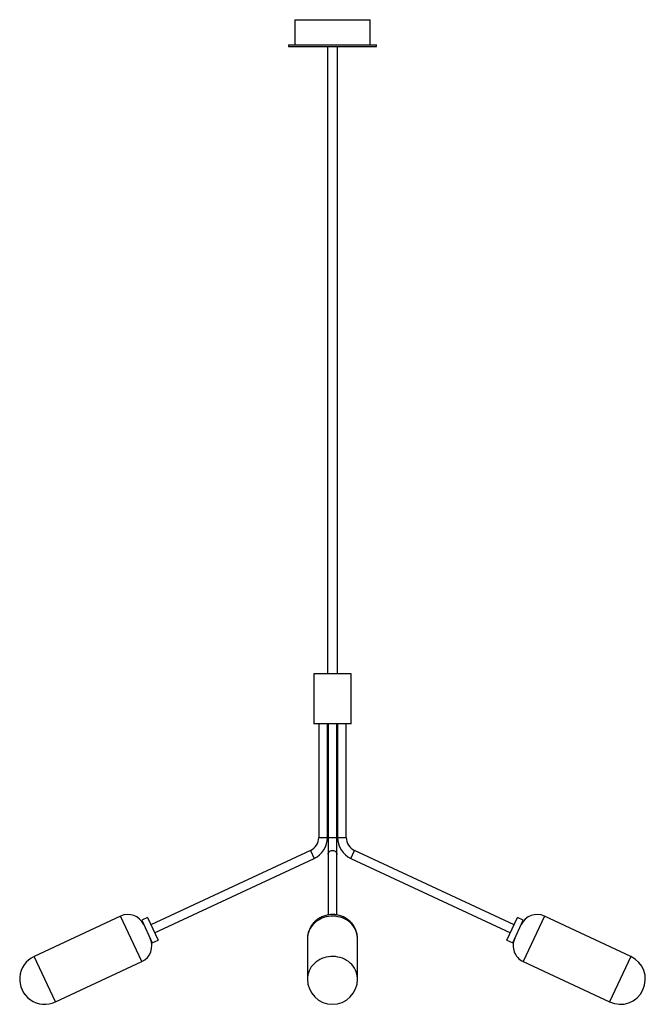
# Paper-space layout '_Izquierda' of a CAD drawing. Header units: millimetres. Extents: x 81 to 1079, y -316 to 1254.
import ezdxf

# ---------------------------------------------------------------- set-up
doc = ezdxf.new("R2010")
doc.units = ezdxf.units.MM

psp = doc.layouts.new('_Izquierda')

# ---------------------------------------------------------------- linework, layer by layer
at = {"color": 7, "linetype": 'Continuous', "lineweight": 25}
for p, q in [((519.7, 1253.6), (519.7, 1213.6)), ((519.7, 1253.6), (639.7, 1253.6)), ((639.7, 1213.6), (639.7, 1253.6)), ((509.7, 1213.6), (509.7, 1210.6)), ((509.7, 1213.6), (649.7, 1213.6)), ((509.7, 1210.6), (649.7, 1210.6)), ((571.7, 1210.6), (571.7, 210.6)), ((587.7, 210.6), (587.7, 1210.6)), ((649.7, 1210.6), (649.7, 1213.6)), ((549.7, 210.6), (549.7, 130.6)), ((609.7, 210.6), (549.7, 210.6)), ((609.7, 130.6), (609.7, 210.6)), ((609.7, 130.6), (549.7, 130.6)), ((557.7, 130.6), (557.7, -50.3)), ((571.7, -50.3), (571.7, 130.6)), ((572.7, 130.6), (572.7, -173.9)), ((586.7, -173.9), (586.7, 130.6)), ((587.7, 130.6), (587.7, -50.3)), ((601.7, -50.3), (601.7, 130.6)), ((544.4, -71.1), (289.9, -189.9)), ((869.6, -189.9), (615, -71.1)), ((295.8, -202.5), (550.3, -83.8)), ((609.1, -83.8), (863.6, -202.5)), ((241.6, -175.9), (103.7, -240.2)), ((284.4, -178.1), (275.3, -182.3)), ((275.3, -182.3), (292.2, -218.6)), ((284.4, -178.1), (301.3, -214.3)), ((858.1, -214.3), (875, -178.1)), ((867.2, -218.6), (884.1, -182.3)), ((884.1, -182.3), (875, -178.1)), ((1055.7, -240.2), (917.8, -175.9)), ((292.2, -218.6), (301.3, -214.3)), ((539.7, -212.2), (539.7, -276.5)), ((540.2, -206.2), (539.9, -208.5)), ((619.5, -208.1), (619.4, -207.3)), ((619.7, -276.5), (619.7, -212.2)), ((858.1, -214.3), (867.2, -218.6)), ((137.5, -312.7), (275.4, -248.4)), ((884, -248.4), (1021.9, -312.7))]:
    psp.add_line(p, q, dxfattribs=at)
at = {"color": 8, "linetype": 'Continuous', "lineweight": 25}
for p, q in [((557.7, -50.3), (571.7, -50.3)), ((572.7, -50.3), (586.7, -50.3)), ((587.7, -50.3), (601.7, -50.3)), ((544.4, -71.1), (550.3, -83.8)), ((609.1, -83.8), (615, -71.1)), ((275.4, -248.4), (241.6, -175.9)), ((917.8, -175.9), (884, -248.4)), ((137.5, -312.7), (103.7, -240.2)), ((1055.7, -240.2), (1021.9, -312.7))]:
    psp.add_line(p, q, dxfattribs=at)
at = {"color": 8, "linetype": 'Continuous', "lineweight": 25, "flags": 128}
for points in [[(572.7, -77.5), (572.9, -76.1), (573.4, -74.7), (574.2, -73.5), (575.3, -72.5), (576.7, -71.8), (578.1, -71.3), (579.7, -71.1), (581.3, -71.3), (582.7, -71.8), (584.1, -72.5), (585.2, -73.5), (586, -74.7), (586.5, -76.1), (586.7, -77.5), (586.7, -77.5)], [(619.7, -212.2), (619.7, -210.6), (619.3, -207.2), (618.6, -203.9), (617.6, -200.6), (616.3, -197.4), (614.6, -194.4), (612.6, -191.5), (610.3, -188.8), (607.8, -186.3), (605, -184.1), (601.9, -182), (598.7, -180.3), (595.4, -178.8), (591.8, -177.6), (588.2, -176.8), (584.5, -176.2), (580.8, -175.9), (577, -176), (573.3, -176.4), (569.6, -177.1), (566.1, -178.1), (562.6, -179.4), (559.3, -181), (556.2, -182.9), (553.2, -185), (550.5, -187.4), (548.1, -190), (545.9, -192.7), (544.1, -195.7), (542.5, -198.8), (541.3, -202), (540.4, -205.3), (539.9, -208.7)], [(539.9, -208.7), (539.7, -212), (539.7, -212.2)], [(619.7, -276.5), (619.7, -274.9), (619.3, -271.5), (618.6, -268.2), (617.6, -264.9), (616.3, -261.8), (614.6, -258.7), (612.6, -255.8), (610.3, -253.1), (607.8, -250.7), (605, -248.4), (601.9, -246.4), (598.7, -244.6), (595.4, -243.1), (591.8, -242), (588.2, -241.1), (584.5, -240.5), (580.8, -240.3), (577, -240.3), (573.3, -240.7), (569.6, -241.4), (566.1, -242.4), (562.6, -243.7), (559.3, -245.3), (556.2, -247.2), (553.2, -249.3), (550.5, -251.7), (548.1, -254.3), (545.9, -257), (544.1, -260), (542.5, -263.1), (541.3, -266.3), (540.4, -269.6), (539.9, -273)], [(539.9, -273), (539.7, -276.4), (539.7, -276.5)]]:
    psp.add_lwpolyline(points, dxfattribs=at)
at = {"color": 7, "linetype": 'Continuous', "lineweight": 25}
for centre, radius, start, end in [((534.7, -50.3), 23, 295, 0), ((534.7, -50.3), 37, 295, 0), ((624.7, -50.3), 37, 180, 245), ((624.7, -50.3), 23, 180, 245), ((253.4, -201.1), 27.8, 25, 115), ((906, -201.1), 27.8, 65, 155), ((263.7, -223.2), 27.8, 295, 25), ((895.7, -223.2), 27.8, 155, 245), ((120.6, -276.5), 40, 115, 295), ((1038.8, -276.5), 40, 245, 65), ((579.7, -276.5), 40, 180, 0)]:
    psp.add_arc(centre, radius, start, end, dxfattribs=at)
for points, knots in [([(619.7, -212.2), (619.7, -211.4), (619.7, -209.5), (619.3, -206.4), (618.6, -203), (617.6, -199.7), (616.4, -196.5), (614.8, -193.4), (613, -190.5), (610.9, -187.7), (608.6, -185.2), (606, -182.8), (603.2, -180.7), (600.3, -178.8), (597.2, -177.2), (593.9, -175.8), (590.5, -174.7), (587, -173.9), (583.5, -173.4), (579.9, -173.3), (576.3, -173.4), (572.8, -173.9), (569.2, -174.6), (565.8, -175.7), (562.5, -177.1), (559.3, -178.7), (556.2, -180.6), (553.4, -182.8), (550.8, -185.3), (548.4, -187.9), (546.3, -190.7), (544.4, -193.8), (542.9, -196.9), (541.6, -200.2), (540.6, -203.6), (540.1, -206.2), (540, -207.7), (539.9, -208.1)], [0, 0, 0, 0, 0.019656, 0.048572, 0.077443, 0.106285, 0.135117, 0.163956, 0.192821, 0.221728, 0.250693, 0.279729, 0.308847, 0.338056, 0.36736, 0.396763, 0.426263, 0.455857, 0.485539, 0.515302, 0.545135, 0.575023, 0.604952, 0.634905, 0.664865, 0.694813, 0.724732, 0.754604, 0.784411, 0.81414, 0.843779, 0.87332, 0.902758, 0.932094, 0.96133, 0.990471, 1, 1, 1, 1]), ([(539.9, -208.1), (539.8, -209.3), (539.7, -210.7), (539.7, -212), (539.7, -212.2)], [0, 0, 0, 0, 0.855273, 1, 1, 1, 1])]:
    psp.add_open_spline(points, degree=3, knots=knots, dxfattribs=at)

doc.saveas('drawing.dxf')
